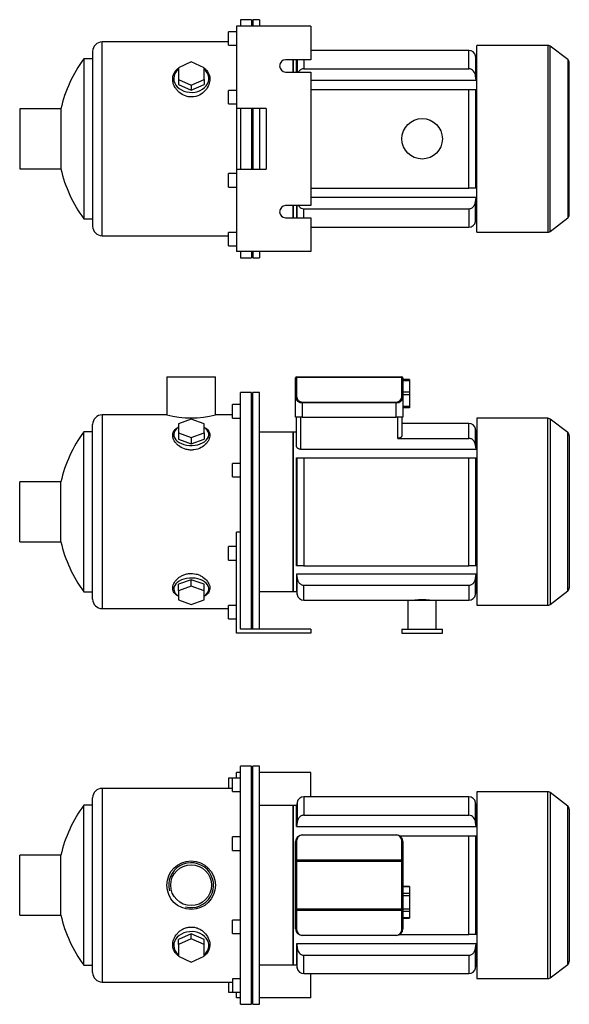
# Model space of a CAD drawing. Header units: millimetres. Extents: x 71 to 924, y 17 to 794.
# Tile 1 of 2: x 71 to 478, y 65 to 794. Entities that reach past the tile are written whole.
import ezdxf

# ---------------------------------------------------------------- set-up
doc = ezdxf.new("R2010")
doc.units = ezdxf.units.MM
for name, color, linetype in [('BASETTA_MEC_71_T', 7, 'Continuous'), ('CARCASSA_MEC_71-', 7, 'Continuous'), ('COPRIVENTOLA_MEC', 7, 'Continuous'), ('CORPO_MH_3-5_[4]', 7, 'Continuous'), ('FLANGIA_MOTORE_T', 7, 'Continuous'), ('PIEDINO_MEC_71_I', 7, 'Continuous'), ('STAFFA_3-5-9_INT', 7, 'Continuous'), ('螺栓_：_六角头_-_M20.0', 7, 'Continuous')]:
    doc.layers.add(name, color=color, linetype=linetype)

# ---------------------------------------------------------------- blocks, each defined once
blk = doc.blocks.new('SE1')
at = {"layer": 'BASETTA_MEC_71_T', "color": 7, "linetype": 'Continuous'}
for p, q in [((280.66, 190.31), (350.16, 190.31)), ((280.66, 190.31), (280.66, 190.08)), ((350.16, 190.08), (280.66, 190.08)), ((350.16, 190.31), (350.16, 190.08)), ((275.66, 171.33), (275.66, 185.31)), ((276.46, 185.88), (276.46, 171.9)), ((354.36, 171.9), (354.36, 185.88)), ((355.16, 185.31), (355.16, 171.33)), ((275.66, 170.49), (275.66, 171.33)), ((275.66, 135.64), (275.66, 170.49)), ((276.46, 170.49), (275.66, 170.49)), ((276.46, 171.9), (354.36, 171.9)), ((276.46, 171.9), (276.46, 170.49)), ((354.36, 170.49), (276.46, 170.49)), ((276.46, 170.49), (276.46, 135.64)), ((354.36, 170.49), (354.36, 171.9)), ((354.36, 135.64), (354.36, 170.49)), ((355.16, 170.49), (354.36, 170.49)), ((355.16, 171.33), (355.16, 170.49)), ((355.16, 170.49), (355.16, 135.64)), ((275.66, 134.79), (275.66, 135.64)), ((276.46, 135.64), (275.66, 135.64)), ((275.66, 120.81), (275.66, 134.79)), ((276.46, 135.64), (354.36, 135.64)), ((276.46, 135.64), (276.46, 134.23)), ((354.36, 134.23), (276.46, 134.23)), ((276.46, 134.23), (276.46, 120.25)), ((354.36, 134.23), (354.36, 135.64)), ((355.16, 135.64), (354.36, 135.64)), ((354.36, 120.25), (354.36, 134.23)), ((355.16, 135.64), (355.16, 134.79)), ((355.16, 134.79), (355.16, 120.81)), ((280.66, 116.05), (350.16, 116.05)), ((280.66, 116.05), (280.66, 115.81)), ((350.16, 115.81), (280.66, 115.81)), ((350.16, 116.05), (350.16, 115.81))]:
    blk.add_line(p, q, dxfattribs=at)
for centre, radius, start, end in [((280.66, 185.31), 5, 90, 180), ((280.66, 185.88), 4.2, 90, 180), ((350.16, 185.31), 5, 0, 90), ((350.16, 185.88), 4.2, 0, 90), ((280.66, 120.81), 5, 180, 270), ((280.66, 120.25), 4.2, 180, 270), ((350.16, 120.81), 5, 270, 0), ((350.16, 120.25), 4.2, 270, 0)]:
    blk.add_arc(centre, radius, start, end, dxfattribs=at)
for centre, major_axis, start_param, end_param in [((276.46, 185.31), (-0.8, 0), 4.712389, 6.283185), ((354.36, 185.31), (0.8, 0), 0, 1.570796), ((276.46, 171.33), (0.8, 0), 1.570796, 3.141593), ((354.36, 171.33), (0.8, 0), 0, 1.570796), ((276.46, 134.79), (0.8, 0), 3.141593, 4.712389), ((354.36, 134.79), (0.8, 0), 4.712389, 6.283185), ((276.46, 120.81), (0.8, 0), 3.141593, 4.712389), ((354.36, 120.81), (-0.8, 0), 1.570796, 3.141593)]:
    blk.add_ellipse(centre, major_axis=major_axis, ratio=0.707107, start_param=start_param, end_param=end_param, dxfattribs=at)
at = {"layer": 'CARCASSA_MEC_71-', "color": 7, "linetype": 'Continuous'}
for p, q in [((273.91, 212.06), (273.91, 94.06)), ((276.41, 212.06), (273.91, 212.06)), ((276.83, 214.43), (276.41, 212.06)), ((276.41, 196.43), (276.41, 212.06)), ((276.83, 214.43), (276.83, 199.61)), ((281.76, 218.56), (281.76, 204.93)), ((404.07, 218.56), (281.76, 218.56)), ((404.07, 204.93), (404.07, 218.56)), ((409, 199.61), (409, 214.43)), ((409.41, 212.06), (409, 214.43)), ((409.41, 196.43), (409.41, 212.06)), ((409.91, 212.06), (409.41, 212.06)), ((281.76, 204.93), (404.07, 204.93)), ((276.83, 199.61), (276.41, 196.43)), ((409.41, 196.43), (409, 199.61)), ((276.41, 196.43), (409.41, 196.43)), ((352.8, 189.56), (404.07, 189.56)), ((404.07, 116.56), (404.07, 189.56)), ((404.07, 189.56), (409, 189.56)), ((409, 189.56), (409.41, 189.56)), ((409, 189.56), (409, 116.56)), ((409.41, 116.56), (409.41, 189.56)), ((409.41, 109.69), (276.41, 109.69)), ((276.41, 109.69), (276.41, 94.06)), ((352.8, 116.56), (404.07, 116.56)), ((409, 116.56), (404.07, 116.56)), ((409.41, 116.56), (409, 116.56)), ((409, 106.52), (409.41, 109.69)), ((409.41, 109.69), (409.41, 94.06)), ((276.83, 91.7), (276.83, 106.52)), ((409, 91.7), (409, 106.52)), ((281.76, 101.2), (404.07, 101.2)), ((281.76, 87.56), (281.76, 101.2)), ((404.07, 101.2), (404.07, 87.56)), ((273.91, 94.06), (276.41, 94.06)), ((276.41, 94.06), (276.83, 91.7)), ((281.76, 87.56), (404.07, 87.56)), ((409, 91.7), (409.41, 94.06)), ((409.41, 94.06), (409.91, 94.06))]:
    blk.add_line(p, q, dxfattribs=at)
for centre, start, end in [((281.76, 213.56), 90, 170), ((404.07, 213.56), 10, 90), ((281.76, 92.56), 190, 270), ((404.07, 92.56), 270, 350)]:
    blk.add_arc(centre, 5, start, end, dxfattribs=at)
for points, knots in [([(281.76, 204.93), (281.42, 204.93), (281.1, 204.89), (280.46, 204.73), (280.15, 204.61), (279.56, 204.3), (279.29, 204.12), (278.78, 203.7), (278.54, 203.46), (278.12, 202.96), (277.93, 202.68), (277.6, 202.12), (277.46, 201.82), (277.21, 201.21), (277.11, 200.9), (276.94, 200.26), (276.88, 199.93), (276.83, 199.61)], [0, 0, 0, 0, 0.125, 0.125, 0.25, 0.25, 0.375, 0.375, 0.5, 0.5, 0.625, 0.625, 0.75, 0.75, 0.875, 0.875, 1, 1, 1, 1]), ([(409, 199.61), (408.91, 200.26), (408.75, 200.9), (408.25, 202.12), (407.92, 202.7), (406.66, 204.22), (405.41, 204.93), (404.07, 204.93)], [0, 0, 0, 0, 0.25, 0.25, 0.5, 0.5, 1, 1, 1, 1]), ([(276.83, 106.52), (276.92, 105.87), (277.08, 105.23), (277.58, 104.01), (277.91, 103.43), (279.17, 101.91), (280.42, 101.2), (281.76, 101.2)], [0, 0, 0, 0, 0.25, 0.25, 0.5, 0.5, 1, 1, 1, 1]), ([(404.07, 101.2), (404.41, 101.2), (404.73, 101.24), (405.37, 101.4), (405.68, 101.52), (406.27, 101.82), (406.54, 102.01), (407.05, 102.43), (407.28, 102.67), (407.71, 103.17), (407.9, 103.45), (408.23, 104.01), (408.37, 104.31), (408.62, 104.92), (408.72, 105.23), (408.89, 105.87), (408.95, 106.2), (409, 106.52)], [0, 0, 0, 0, 0.125, 0.125, 0.25, 0.25, 0.375, 0.375, 0.5, 0.5, 0.625, 0.625, 0.75, 0.75, 0.875, 0.875, 1, 1, 1, 1])]:
    blk.add_open_spline(points, degree=3, knots=knots, dxfattribs=at)
blk.add_open_spline([(276.41, 109.69), (276.55, 108.64), (276.69, 107.58), (276.83, 106.52)], degree=3, dxfattribs=at)
at = {"layer": 'COPRIVENTOLA_MEC', "color": 7, "linetype": 'Continuous'}
for p, q in [((409.91, 222.31), (409.91, 83.81)), ((462.4, 222.31), (409.91, 222.31)), ((462.4, 83.81), (462.4, 222.31)), ((464.22, 221.69), (464.22, 84.43)), ((477.24, 211.71), (464.22, 221.69)), ((477.24, 94.42), (477.24, 211.71)), ((478.41, 209.33), (478.41, 96.8)), ((464.22, 84.43), (477.24, 94.42)), ((409.91, 83.81), (462.4, 83.81))]:
    blk.add_line(p, q, dxfattribs=at)
for centre, start, end in [((462.4, 219.31), 52.5, 90), ((475.41, 209.33), 0, 52.5), ((475.41, 96.8), 307.5, 0), ((462.4, 86.81), 270, 307.5)]:
    blk.add_arc(centre, 3, start, end, dxfattribs=at)
at = {"layer": 'CORPO_MH_3-5_[4]', "color": 7, "linetype": 'Continuous'}
for p, q in [((234.91, 64.81), (234.91, 241.31)), ((242.91, 241.31), (234.91, 241.31)), ((242.91, 64.81), (242.91, 241.31)), ((228.91, 222.44), (228.91, 232.44)), ((234.91, 232.44), (228.91, 232.44)), ((132.31, 224.81), (132.31, 81.31)), ((228.91, 224.81), (132.31, 224.81)), ((228.91, 222.44), (234.91, 222.44)), ((118.76, 93.81), (118.76, 212.31)), ((125.31, 212.31), (118.76, 212.31)), ((125.31, 88.31), (125.31, 217.81)), ((228.91, 178.87), (228.91, 188.87)), ((234.91, 188.87), (228.91, 188.87)), ((71.31, 130.81), (71.31, 175.31)), ((101.82, 175.31), (71.31, 175.31)), ((101.82, 130.81), (101.82, 175.31)), ((228.91, 178.87), (234.91, 178.87)), ((71.31, 130.81), (101.82, 130.81)), ((228.91, 117.26), (228.91, 127.26)), ((234.91, 127.26), (228.91, 127.26)), ((198.41, 117.07), (188.91, 112.75)), ((207.91, 112.75), (198.41, 117.07)), ((198.41, 113.38), (198.41, 117.07)), ((228.91, 117.26), (234.91, 117.26)), ((198.41, 113.38), (188.91, 109.06)), ((188.91, 109.06), (188.91, 112.75)), ((207.91, 109.06), (198.41, 113.38)), ((207.91, 109.06), (207.91, 112.75)), ((188.91, 109.06), (188.91, 100.41)), ((207.91, 100.41), (207.91, 109.06)), ((188.91, 100.41), (198.41, 96.09)), ((198.41, 96.09), (207.91, 100.41)), ((118.76, 93.81), (125.31, 93.81)), ((132.31, 81.31), (228.91, 81.31)), ((228.91, 83.69), (228.91, 73.69)), ((234.91, 83.69), (228.91, 83.69)), ((228.91, 73.69), (234.91, 73.69)), ((234.91, 64.81), (242.91, 64.81))]:
    blk.add_line(p, q, dxfattribs=at)
for radius in [18, 15.15]:
    blk.add_circle((198.31, 153.06), radius, dxfattribs=at)
for centre, radius, start, end in [((132.31, 217.81), 7, 90, 180), ((199.31, 153.06), 100, 143.66538, 167.14409), ((198.31, 153.06), 16.62, 255, 195), ((199.31, 153.06), 100, 192.85591, 216.33462), ((132.31, 88.31), 7, 180, 270)]:
    blk.add_arc(centre, radius, start, end, dxfattribs=at)
for start_param, end_param in [(2.390244, 6.283185), (0, 0.751348)]:
    blk.add_ellipse((198.41, 108.43), major_axis=(-13, 0), ratio=0.788011, start_param=start_param, end_param=end_param, dxfattribs=at)
blk.add_open_spline([(188.91, 100.67), (188.55, 100.94), (188.21, 101.23), (187.32, 102.06), (186.83, 102.63), (185.55, 104.5), (185.01, 105.87), (184.56, 108.82), (184.65, 110.34), (185.5, 113.42), (186.23, 114.91), (187.78, 117), (188.36, 117.66), (189.66, 118.87), (190.38, 119.44), (191.94, 120.43), (192.77, 120.85), (194.52, 121.52), (195.45, 121.78), (198.28, 122.22), (200.25, 122.09), (202.98, 121.3), (203.87, 120.94), (205.52, 120.06), (206.29, 119.55), (208.42, 117.83), (209.57, 116.46), (211.27, 113.56), (211.82, 112), (212.27, 108.95), (212.17, 107.42), (211.33, 104.62), (210.59, 103.3), (209.09, 101.64), (208.54, 101.14), (207.94, 100.69)], degree=3, knots=[0.1389216, 0.1389216, 0.1389216, 0.1389216, 0.15625, 0.15625, 0.1875, 0.1875, 0.25, 0.25, 0.3125, 0.3125, 0.375, 0.375, 0.40625, 0.40625, 0.4375, 0.4375, 0.46875, 0.46875, 0.5, 0.5, 0.5625, 0.5625, 0.59375, 0.59375, 0.625, 0.625, 0.6875, 0.6875, 0.75, 0.75, 0.8125, 0.8125, 0.875, 0.875, 0.9041554, 0.9041554, 0.9041554, 0.9041554], dxfattribs=at)
at = {"layer": 'FLANGIA_MOTORE_T', "color": 7, "linetype": 'Continuous'}
for p, q in [((243.91, 64.81), (243.91, 241.31)), ((248.91, 241.31), (243.91, 241.31)), ((248.91, 64.81), (248.91, 241.31)), ((243.91, 239.81), (242.91, 239.81)), ((273.91, 212.06), (248.91, 212.06)), ((273.91, 94.06), (273.91, 212.06)), ((248.91, 94.06), (273.91, 94.06)), ((242.91, 66.31), (243.91, 66.31)), ((243.91, 64.81), (248.91, 64.81))]:
    blk.add_line(p, q, dxfattribs=at)
at = {"layer": 'STAFFA_3-5-9_INT', "color": 7, "linetype": 'Continuous'}
for p, q in [((234.91, 236.56), (231.91, 236.56)), ((231.91, 232.44), (231.91, 236.56)), ((286.91, 236.56), (248.91, 236.56)), ((286.91, 218.56), (286.91, 236.56)), ((225.91, 232.44), (225.91, 224.81)), ((228.91, 232.44), (225.91, 232.44)), ((286.91, 69.56), (286.91, 87.56)), ((225.91, 81.31), (225.91, 73.69)), ((225.91, 73.69), (228.91, 73.69)), ((231.91, 69.56), (231.91, 73.69)), ((234.91, 69.56), (231.91, 69.56)), ((286.91, 69.56), (248.91, 69.56))]:
    blk.add_line(p, q, dxfattribs=at)
at = {"layer": '螺栓_：_六角头_-_M20.0', "color": 7, "linetype": 'Continuous'}
for p, q in [((360.16, 152.14), (355.16, 152.14)), ((360.16, 151.88), (355.16, 151.88)), ((360.16, 146.97), (355.16, 146.97)), ((360.16, 152.14), (360.16, 151.88)), ((360.16, 151.88), (360.16, 146.97)), ((360.16, 146.97), (360.16, 145.24)), ((360.16, 145.24), (355.16, 145.24)), ((360.16, 145.24), (360.16, 135.42)), ((360.16, 135.42), (355.16, 135.42)), ((360.16, 133.69), (355.16, 133.69)), ((360.16, 135.42), (360.16, 133.69)), ((360.16, 133.69), (360.16, 128.78)), ((360.16, 128.78), (355.16, 128.78)), ((355.16, 128.51), (360.16, 128.51)), ((360.16, 128.78), (360.16, 128.51))]:
    blk.add_line(p, q, dxfattribs=at)
blk = doc.blocks.new('SE2')
at = {"layer": 'BASETTA_MEC_71_T', "color": 7, "linetype": 'Continuous'}
for p, q in [((275.66, 528.56), (275.66, 528.91)), ((275.66, 514.58), (275.66, 528.56)), ((276.46, 529.71), (354.36, 529.71)), ((276.46, 529.71), (276.46, 529.13)), ((354.36, 529.13), (276.46, 529.13)), ((276.46, 529.13), (276.46, 515.15)), ((354.36, 529.13), (354.36, 529.71)), ((354.36, 515.15), (354.36, 529.13)), ((355.16, 528.91), (355.16, 528.56)), ((355.16, 528.56), (355.16, 514.58)), ((275.66, 499.71), (275.66, 514.58)), ((280.66, 510.95), (350.16, 510.95)), ((280.66, 510.95), (280.66, 510.38)), ((350.16, 510.95), (350.16, 510.38)), ((355.16, 514.58), (355.16, 499.71)), ((280.66, 510.38), (280.66, 499.71)), ((350.16, 510.38), (280.66, 510.38)), ((350.16, 499.71), (350.16, 510.38)), ((280.66, 499.71), (275.66, 499.71)), ((280.66, 499.71), (350.16, 499.71)), ((355.16, 499.71), (350.16, 499.71))]:
    blk.add_line(p, q, dxfattribs=at)
for centre, radius, start, end in [((276.46, 528.91), 0.8, 90, 180), ((354.36, 528.91), 0.8, 0, 90), ((280.66, 515.15), 4.2, 180, 270), ((350.16, 515.15), 4.2, 270, 0)]:
    blk.add_arc(centre, radius, start, end, dxfattribs=at)
for centre, major_axis, ratio, start_param, end_param in [((276.46, 528.56), (0.8, 0), 0.707107, 1.570796, 3.141593), ((354.36, 528.56), (0.8, 0), 0.707107, 0, 1.570796), ((276.46, 514.58), (0.8, 0), 0.707107, 1.570796, 3.141593), ((280.66, 514.58), (5, 0), 0.84, 3.141593, 4.712389), ((350.16, 514.58), (5, 0), 0.84, 4.712389, 6.283185), ((354.36, 514.58), (-0.8, 0), 0.707107, 3.141593, 4.712389)]:
    blk.add_ellipse(centre, major_axis=major_axis, ratio=ratio, start_param=start_param, end_param=end_param, dxfattribs=at)
at = {"layer": 'CARCASSA_MEC_71-', "color": 7, "linetype": 'Continuous'}
for p, q in [((276.41, 478.28), (276.41, 499.71)), ((279.41, 499.71), (279.41, 476.07)), ((351.41, 484.1), (351.41, 499.71)), ((354.41, 499.71), (354.41, 486)), ((404.07, 495.21), (354.41, 495.21)), ((404.07, 484.1), (404.07, 495.21)), ((409, 479.05), (409, 491.08)), ((409.41, 488.71), (409, 491.08)), ((273.91, 488.71), (273.91, 370.71)), ((276.41, 488.71), (273.91, 488.71)), ((351.41, 484.1), (404.07, 484.1)), ((409.41, 476.07), (409.41, 488.71)), ((409.91, 488.71), (409.41, 488.71)), ((279.41, 476.07), (409.41, 476.07)), ((409.41, 476.07), (409, 479.05)), ((276.41, 389.71), (276.41, 469.71)), ((276.41, 469.71), (276.83, 469.71)), ((276.83, 389.71), (276.83, 469.71)), ((276.83, 469.71), (281.76, 469.71)), ((281.76, 469.71), (404.07, 469.71)), ((281.76, 469.71), (281.76, 389.71)), ((404.07, 389.71), (404.07, 469.71)), ((404.07, 469.71), (409, 469.71)), ((409, 469.71), (409.41, 469.71)), ((409, 469.71), (409, 389.71)), ((409.41, 389.71), (409.41, 469.71)), ((276.83, 389.71), (276.41, 389.71)), ((281.76, 389.71), (276.83, 389.71)), ((281.76, 389.71), (404.07, 389.71)), ((409, 389.71), (404.07, 389.71)), ((409.41, 389.71), (409, 389.71)), ((409.41, 383.36), (276.41, 383.36)), ((276.41, 383.36), (276.41, 370.71)), ((276.41, 383.36), (276.83, 380.38)), ((276.83, 368.34), (276.83, 380.38)), ((409, 380.38), (409.41, 383.36)), ((409, 368.34), (409, 380.38)), ((409.41, 383.36), (409.41, 370.71)), ((281.76, 375.32), (404.07, 375.32)), ((281.76, 364.21), (281.76, 375.32)), ((404.07, 375.32), (404.07, 364.21)), ((273.91, 370.71), (276.41, 370.71)), ((276.41, 370.71), (276.83, 368.34)), ((409, 368.34), (409.41, 370.71)), ((409.41, 370.71), (409.91, 370.71)), ((281.76, 364.21), (358.91, 364.21)), ((379.91, 364.21), (404.07, 364.21))]:
    blk.add_line(p, q, dxfattribs=at)
for centre, radius, start, end in [((404.07, 490.21), 5, 10, 90), ((281.76, 369.21), 5, 190, 270), ((404.07, 369.21), 5, 270, 350), ((369.41, 298.93), 65.52, 85.18444, 94.81556)]:
    blk.add_arc(centre, radius, start, end, dxfattribs=at)
for points, knots in [([(354.41, 486), (354.41, 485.78), (354.35, 485.56), (354.15, 485.23), (354.06, 485.13), (353.87, 484.93), (353.75, 484.83), (353.49, 484.64), (353.34, 484.56), (353.02, 484.4), (352.84, 484.33), (352.46, 484.22), (352.26, 484.18), (351.85, 484.12), (351.63, 484.1), (351.41, 484.1)], [0, 0, 0, 0, 0.25, 0.25, 0.375, 0.375, 0.5, 0.5, 0.625, 0.625, 0.75, 0.75, 0.875, 0.875, 1, 1, 1, 1]), ([(409, 479.05), (408.91, 479.69), (408.74, 480.3), (408.36, 481.18), (408.2, 481.47), (407.86, 482.01), (407.67, 482.27), (407.24, 482.74), (407, 482.97), (406.5, 483.36), (406.23, 483.52), (405.65, 483.8), (405.34, 483.91), (404.72, 484.06), (404.4, 484.1), (404.07, 484.1)], [0, 0, 0, 0, 0.25, 0.25, 0.375, 0.375, 0.5, 0.5, 0.625, 0.625, 0.75, 0.75, 0.875, 0.875, 1, 1, 1, 1]), ([(279.41, 476.07), (279.19, 476.07), (278.97, 476.09), (278.55, 476.16), (278.35, 476.22), (277.97, 476.35), (277.79, 476.43), (277.47, 476.62), (277.32, 476.72), (277.06, 476.93), (276.95, 477.05), (276.76, 477.28), (276.67, 477.4), (276.48, 477.78), (276.41, 478.03), (276.41, 478.28)], [0, 0, 0, 0, 0.125, 0.125, 0.25, 0.25, 0.375, 0.375, 0.5, 0.5, 0.625, 0.625, 0.75, 0.75, 1, 1, 1, 1]), ([(276.83, 380.38), (276.92, 379.74), (277.09, 379.12), (277.47, 378.25), (277.62, 377.96), (277.97, 377.41), (278.16, 377.16), (278.59, 376.68), (278.82, 376.46), (279.33, 376.07), (279.6, 375.9), (280.18, 375.62), (280.49, 375.51), (281.11, 375.36), (281.43, 375.32), (281.76, 375.32)], [0, 0, 0, 0, 0.25, 0.25, 0.375, 0.375, 0.5, 0.5, 0.625, 0.625, 0.75, 0.75, 0.875, 0.875, 1, 1, 1, 1]), ([(404.07, 375.32), (404.4, 375.32), (404.71, 375.36), (405.34, 375.51), (405.64, 375.62), (406.22, 375.9), (406.49, 376.06), (407, 376.46), (407.24, 376.68), (407.66, 377.15), (407.86, 377.41), (408.2, 377.95), (408.35, 378.23), (408.61, 378.82), (408.71, 379.13), (408.89, 379.74), (408.95, 380.06), (409, 380.38)], [0, 0, 0, 0, 0.125, 0.125, 0.25, 0.25, 0.375, 0.375, 0.5, 0.5, 0.625, 0.625, 0.75, 0.75, 0.875, 0.875, 1, 1, 1, 1])]:
    blk.add_open_spline(points, degree=3, knots=knots, dxfattribs=at)
at = {"layer": 'COPRIVENTOLA_MEC', "color": 7, "linetype": 'Continuous'}
for p, q in [((409.91, 498.96), (409.91, 360.46)), ((462.4, 498.96), (409.91, 498.96)), ((462.4, 360.46), (462.4, 498.96)), ((464.22, 498.34), (464.22, 361.08)), ((477.24, 488.35), (464.22, 498.34)), ((477.24, 371.07), (477.24, 488.35)), ((478.41, 485.97), (478.41, 373.45)), ((464.22, 361.08), (477.24, 371.07)), ((409.91, 360.46), (462.4, 360.46))]:
    blk.add_line(p, q, dxfattribs=at)
for centre, start, end in [((462.4, 495.96), 52.5, 90), ((475.41, 485.97), 0, 52.5), ((475.41, 373.45), 307.5, 0), ((462.4, 363.46), 270, 307.5)]:
    blk.add_arc(centre, 3, start, end, dxfattribs=at)
at = {"layer": 'CORPO_MH_3-5_[4]', "color": 7, "linetype": 'Continuous'}
for p, q in [((180.31, 529.71), (216.31, 529.71)), ((180.31, 529.71), (180.31, 501.46)), ((216.31, 501.46), (216.31, 529.71)), ((234.91, 401.15), (234.91, 517.96)), ((242.91, 517.96), (234.91, 517.96)), ((242.91, 342.71), (242.91, 517.96)), ((228.91, 499.08), (228.91, 509.08)), ((234.91, 509.08), (228.91, 509.08)), ((132.31, 501.46), (132.31, 357.96)), ((180.35, 501.46), (132.31, 501.46)), ((198.41, 498.32), (188.91, 494.95)), ((207.91, 494.95), (198.41, 498.32)), ((228.91, 501.46), (216.31, 501.46)), ((228.91, 499.08), (234.91, 499.08)), ((118.76, 370.46), (118.76, 488.96)), ((125.31, 488.96), (118.76, 488.96)), ((125.31, 364.96), (125.31, 494.46)), ((188.91, 494.95), (188.91, 488.19)), ((207.91, 488.19), (207.91, 494.95)), ((188.91, 488.19), (188.91, 483.47)), ((188.91, 488.19), (198.41, 484.82)), ((188.91, 483.47), (198.41, 480.09)), ((198.41, 484.82), (207.91, 488.19)), ((198.41, 484.82), (198.41, 480.09)), ((198.41, 480.09), (207.91, 483.47)), ((207.91, 488.19), (207.91, 483.47)), ((228.91, 455.52), (228.91, 465.52)), ((234.91, 465.52), (228.91, 465.52)), ((228.91, 455.52), (234.91, 455.52)), ((71.31, 407.46), (71.31, 451.96)), ((101.82, 451.96), (71.31, 451.96)), ((101.82, 407.46), (101.82, 451.96)), ((71.31, 407.46), (101.82, 407.46)), ((198.41, 379.33), (188.91, 375.96)), ((207.91, 375.96), (198.41, 379.33)), ((198.41, 374.61), (198.41, 379.33)), ((188.91, 371.23), (188.91, 375.96)), ((198.41, 374.61), (188.91, 371.23)), ((207.91, 371.23), (198.41, 374.61)), ((207.91, 371.23), (207.91, 375.96)), ((118.76, 370.46), (125.31, 370.46)), ((188.91, 371.23), (188.91, 364.48)), ((207.91, 364.48), (207.91, 371.23)), ((132.31, 357.96), (225.91, 357.96)), ((188.91, 364.48), (198.41, 361.1)), ((198.41, 361.1), (207.91, 364.48))]:
    blk.add_line(p, q, dxfattribs=at)
for centre, radius, start, end in [((132.31, 494.46), 7, 90, 180), ((198.31, 570.94), 71.77, 255.4749, 284.5251), ((199.31, 429.71), 100, 143.66538, 167.14409), ((199.31, 429.71), 100, 192.85591, 216.33462), ((132.31, 364.96), 7, 180, 270)]:
    blk.add_arc(centre, radius, start, end, dxfattribs=at)
for centre, start_param, end_param in [((198.41, 486.84), 0, 3.892941), ((198.41, 486.84), 5.531837, 6.283185), ((198.41, 372.58), 2.390244, 6.283185), ((198.41, 372.58), 0, 0.751348)]:
    blk.add_ellipse(centre, major_axis=(-13, 0), ratio=0.615661, start_param=start_param, end_param=end_param, dxfattribs=at)
for points, knots in [([(200.4, 475.56), (199.44, 475.43), (198.49, 475.4), (196.59, 475.51), (195.64, 475.66), (192.91, 476.33), (191.23, 477.11), (189.11, 478.55), (188.46, 479.08), (187.32, 480.18), (186.83, 480.76), (185.55, 482.55), (185.01, 483.79), (184.56, 486.23), (184.65, 487.39), (185.5, 489.54), (186.23, 490.5), (187.75, 491.72), (188.29, 492.07), (188.89, 492.4)], [0, 0, 0, 0, 0.03125, 0.03125, 0.0625, 0.0625, 0.125, 0.125, 0.15625, 0.15625, 0.1875, 0.1875, 0.25, 0.25, 0.3125, 0.3125, 0.375, 0.375, 0.4043708, 0.4043708, 0.4043708, 0.4043708]), ([(207.94, 492.39), (208.94, 491.86), (209.77, 491.24), (211.27, 489.63), (211.82, 488.58), (212.27, 486.33), (212.17, 485.11), (211.33, 482.67), (210.59, 481.42), (208.54, 479.14), (207.21, 478.08), (204.11, 476.42), (202.3, 475.81), (200.4, 475.56)], [0.6394434, 0.6394434, 0.6394434, 0.6394434, 0.6875, 0.6875, 0.75, 0.75, 0.8125, 0.8125, 0.875, 0.875, 0.9375, 0.9375, 1, 1, 1, 1]), ([(188.91, 367.02), (188.55, 367.21), (188.21, 367.41), (187.32, 368.01), (186.83, 368.43), (185.55, 369.8), (185.01, 370.83), (184.56, 373.11), (184.65, 374.3), (185.5, 376.77), (186.23, 377.99), (187.78, 379.71), (188.36, 380.26), (189.66, 381.27), (190.38, 381.75), (191.94, 382.59), (192.77, 382.94), (194.52, 383.52), (195.45, 383.73), (198.28, 384.11), (200.25, 384), (202.98, 383.33), (203.87, 383.02), (205.52, 382.28), (206.29, 381.85), (208.42, 380.4), (209.57, 379.26), (211.27, 376.88), (211.82, 375.63), (212.27, 373.21), (212.17, 372.03), (211.33, 369.89), (210.59, 368.91), (209.09, 367.71), (208.54, 367.35), (207.94, 367.03)], [0.1389216, 0.1389216, 0.1389216, 0.1389216, 0.15625, 0.15625, 0.1875, 0.1875, 0.25, 0.25, 0.3125, 0.3125, 0.375, 0.375, 0.40625, 0.40625, 0.4375, 0.4375, 0.46875, 0.46875, 0.5, 0.5, 0.5625, 0.5625, 0.59375, 0.59375, 0.625, 0.625, 0.6875, 0.6875, 0.75, 0.75, 0.8125, 0.8125, 0.875, 0.875, 0.9041554, 0.9041554, 0.9041554, 0.9041554])]:
    blk.add_open_spline(points, degree=3, knots=knots, dxfattribs=at)
at = {"layer": 'FLANGIA_MOTORE_T', "color": 7, "linetype": 'Continuous'}
for p, q in [((243.91, 342.71), (243.91, 517.96)), ((248.91, 517.96), (243.91, 517.96)), ((248.91, 342.71), (248.91, 517.96)), ((243.91, 516.46), (242.91, 516.46)), ((273.91, 488.71), (248.91, 488.71)), ((273.91, 370.71), (273.91, 488.71)), ((248.91, 370.71), (273.91, 370.71)), ((242.91, 342.96), (243.91, 342.96))]:
    blk.add_line(p, q, dxfattribs=at)
at = {"layer": 'PIEDINO_MEC_71_I', "color": 7, "linetype": 'Continuous'}
for p, q in [((358.91, 364.21), (379.91, 364.21)), ((358.91, 364.21), (358.91, 342.71)), ((379.91, 342.71), (379.91, 364.21)), ((354.41, 342.71), (384.41, 342.71)), ((354.41, 342.71), (354.41, 339.71)), ((354.41, 339.71), (384.41, 339.71)), ((384.41, 339.71), (384.41, 342.71))]:
    blk.add_line(p, q, dxfattribs=at)
at = {"layer": 'STAFFA_3-5-9_INT', "color": 7, "linetype": 'Continuous'}
for p, q in [((231.91, 339.71), (231.91, 414.71)), ((234.91, 414.71), (231.91, 414.71)), ((225.91, 393.91), (225.91, 403.91)), ((231.91, 403.91), (225.91, 403.91)), ((225.91, 393.91), (231.91, 393.91)), ((234.91, 342.71), (234.91, 401.15)), ((225.91, 350.34), (225.91, 360.34)), ((231.91, 360.34), (225.91, 360.34)), ((225.91, 350.34), (231.91, 350.34)), ((286.91, 339.71), (231.91, 339.71)), ((286.91, 342.71), (234.91, 342.71)), ((286.91, 342.71), (286.91, 339.71))]:
    blk.add_line(p, q, dxfattribs=at)
at = {"layer": '螺栓_：_六角头_-_M20.0', "color": 7, "linetype": 'Continuous'}
for p, q in [((360.16, 527.71), (355.16, 527.71)), ((360.16, 526.71), (355.16, 526.71)), ((360.16, 527.71), (360.16, 526.71)), ((360.16, 526.71), (360.16, 518.21)), ((360.16, 518.21), (355.16, 518.21)), ((360.16, 518.21), (360.16, 516.21)), ((360.16, 516.21), (355.16, 516.21)), ((360.16, 516.21), (360.16, 507.71)), ((360.16, 507.71), (355.16, 507.71)), ((360.16, 506.71), (355.16, 506.71)), ((360.16, 507.71), (360.16, 506.71))]:
    blk.add_line(p, q, dxfattribs=at)
blk = doc.blocks.new('SE3')
at = {"layer": 'CARCASSA_MEC_71-', "color": 7, "linetype": 'Continuous'}
for p, q in [((404.07, 771.49), (286.91, 771.49)), ((404.07, 757.86), (404.07, 771.49)), ((409, 767.36), (409, 752.53)), ((409.41, 764.99), (409, 767.36)), ((273.91, 755.49), (273.91, 764.49)), ((276.41, 755.49), (276.41, 764.49)), ((276.83, 764.49), (276.83, 755.49)), ((281.76, 764.49), (281.76, 757.86)), ((409.41, 749.36), (409.41, 764.99)), ((409.91, 764.99), (409.41, 764.99)), ((281.76, 757.86), (404.07, 757.86)), ((409.41, 749.36), (409, 752.53)), ((286.91, 749.36), (409.41, 749.36)), ((286.91, 742.49), (404.07, 742.49)), ((404.07, 669.49), (404.07, 742.49)), ((404.07, 742.49), (409, 742.49)), ((409, 742.49), (409.41, 742.49)), ((409, 742.49), (409, 669.49)), ((409.41, 669.49), (409.41, 742.49)), ((286.91, 669.49), (404.07, 669.49)), ((409, 669.49), (404.07, 669.49)), ((409.41, 669.49), (409, 669.49)), ((273.91, 647.49), (273.91, 656.49)), ((276.41, 656.49), (276.41, 647.49)), ((276.83, 647.49), (276.83, 656.49)), ((409.41, 662.62), (286.91, 662.62)), ((409, 659.45), (409.41, 662.62)), ((409, 644.62), (409, 659.45)), ((409.41, 662.62), (409.41, 646.99)), ((281.76, 654.12), (404.07, 654.12)), ((281.76, 647.49), (281.76, 654.12)), ((404.07, 654.12), (404.07, 640.49)), ((409, 644.62), (409.41, 646.99)), ((409.41, 646.99), (409.91, 646.99)), ((286.91, 640.49), (404.07, 640.49))]:
    blk.add_line(p, q, dxfattribs=at)
for centre, start, end in [((404.07, 766.49), 10, 90), ((404.07, 645.49), 270, 350)]:
    blk.add_arc(centre, 5, start, end, dxfattribs=at)
for points, knots in [([(281.76, 757.86), (281.42, 757.86), (281.1, 757.82), (280.46, 757.66), (280.15, 757.54), (279.56, 757.23), (279.29, 757.05), (278.78, 756.62), (278.54, 756.39), (278.17, 755.94), (278.01, 755.72), (277.87, 755.5)], [0, 0, 0, 0, 0.125, 0.125, 0.25, 0.25, 0.375, 0.375, 0.5, 0.5, 0.5987405, 0.5987405, 0.5987405, 0.5987405]), ([(409, 752.53), (408.91, 753.19), (408.75, 753.83), (408.25, 755.05), (407.92, 755.63), (406.66, 757.15), (405.41, 757.86), (404.07, 757.86)], [0, 0, 0, 0, 0.25, 0.25, 0.5, 0.5, 1, 1, 1, 1]), ([(404.07, 654.12), (404.41, 654.12), (404.73, 654.17), (405.37, 654.33), (405.68, 654.45), (406.27, 654.75), (406.54, 654.94), (407.05, 655.36), (407.28, 655.59), (407.71, 656.1), (407.9, 656.37), (408.23, 656.94), (408.37, 657.24), (408.62, 657.84), (408.72, 658.16), (408.89, 658.8), (408.95, 659.12), (409, 659.45)], [0, 0, 0, 0, 0.125, 0.125, 0.25, 0.25, 0.375, 0.375, 0.5, 0.5, 0.625, 0.625, 0.75, 0.75, 0.875, 0.875, 1, 1, 1, 1]), ([(277.87, 656.48), (278.01, 656.26), (278.16, 656.05), (279.17, 654.84), (280.42, 654.12), (281.76, 654.12)], [0.4012807, 0.4012807, 0.4012807, 0.4012807, 0.5, 0.5, 1, 1, 1, 1])]:
    blk.add_open_spline(points, degree=3, knots=knots, dxfattribs=at)
at = {"layer": 'COPRIVENTOLA_MEC', "color": 7, "linetype": 'Continuous'}
for p, q in [((409.91, 636.74), (409.91, 775.24)), ((462.4, 775.24), (409.91, 775.24)), ((462.4, 775.24), (462.4, 636.74)), ((464.22, 637.36), (464.22, 774.62)), ((477.24, 764.63), (464.22, 774.62)), ((477.24, 764.63), (477.24, 647.35)), ((478.41, 649.73), (478.41, 762.25)), ((464.22, 637.36), (477.24, 647.35)), ((409.91, 636.74), (462.4, 636.74))]:
    blk.add_line(p, q, dxfattribs=at)
for centre, start, end in [((462.4, 772.24), 52.5, 90), ((475.41, 762.25), 0, 52.5), ((475.41, 649.73), 307.5, 0), ((462.4, 639.74), 270, 307.5)]:
    blk.add_arc(centre, 3, start, end, dxfattribs=at)
at = {"layer": 'CORPO_MH_3-5_[4]', "color": 7, "linetype": 'Continuous'}
for p, q in [((234.91, 794.24), (234.91, 789.49)), ((242.91, 794.24), (234.91, 794.24)), ((242.91, 794.24), (242.91, 789.49)), ((132.31, 634.24), (132.31, 777.74)), ((225.91, 777.74), (132.31, 777.74)), ((125.31, 770.74), (125.31, 641.24)), ((118.76, 765.24), (118.76, 646.74)), ((125.31, 765.24), (118.76, 765.24)), ((198.41, 762.97), (188.91, 758.64)), ((188.91, 758.64), (188.91, 750)), ((207.91, 758.64), (198.41, 762.97)), ((207.91, 750), (207.91, 758.64)), ((188.91, 750), (188.91, 746.31)), ((188.91, 750), (198.41, 745.68)), ((188.91, 746.31), (198.41, 741.98)), ((198.41, 745.68), (207.91, 750)), ((198.41, 741.98), (207.91, 746.31)), ((198.41, 745.68), (198.41, 741.98)), ((207.91, 750), (207.91, 746.31)), ((71.31, 728.24), (71.31, 683.74)), ((101.82, 728.24), (71.31, 728.24)), ((101.82, 728.24), (101.82, 683.74)), ((234.91, 728.49), (234.91, 683.49)), ((242.91, 728.49), (242.91, 683.49)), ((71.31, 683.74), (101.82, 683.74)), ((118.76, 646.74), (125.31, 646.74)), ((132.31, 634.24), (225.91, 634.24)), ((234.91, 622.49), (234.91, 617.74)), ((242.91, 622.49), (242.91, 617.74)), ((234.91, 617.74), (242.91, 617.74))]:
    blk.add_line(p, q, dxfattribs=at)
for centre, radius, start, end in [((132.31, 770.74), 7, 90, 180), ((199.31, 705.99), 100, 143.66538, 167.14409), ((199.31, 705.99), 100, 192.85591, 216.33462), ((132.31, 641.24), 7, 180, 270)]:
    blk.add_arc(centre, radius, start, end, dxfattribs=at)
for start_param, end_param in [(0, 3.892941), (5.531837, 6.283185)]:
    blk.add_ellipse((198.41, 750.63), major_axis=(-13, 0), ratio=0.788011, start_param=start_param, end_param=end_param, dxfattribs=at)
for points, knots in [([(200.4, 737.13), (199.44, 736.98), (198.49, 736.94), (196.59, 737.07), (195.64, 737.24), (192.91, 738.04), (191.23, 738.95), (189.11, 740.66), (188.46, 741.29), (187.32, 742.62), (186.83, 743.32), (185.55, 745.51), (185.01, 747.04), (184.56, 750.13), (184.65, 751.62), (185.5, 754.45), (186.23, 755.74), (187.75, 757.42), (188.29, 757.92), (188.89, 758.37)], [0, 0, 0, 0, 0.03125, 0.03125, 0.0625, 0.0625, 0.125, 0.125, 0.15625, 0.15625, 0.1875, 0.1875, 0.25, 0.25, 0.3125, 0.3125, 0.375, 0.375, 0.4043708, 0.4043708, 0.4043708, 0.4043708]), ([(207.94, 758.36), (208.94, 757.62), (209.77, 756.76), (211.27, 754.57), (211.82, 753.18), (212.27, 750.26), (212.17, 748.7), (211.33, 745.65), (210.59, 744.13), (208.54, 741.37), (207.21, 740.1), (204.11, 738.14), (202.3, 737.42), (200.4, 737.13)], [0.6394434, 0.6394434, 0.6394434, 0.6394434, 0.6875, 0.6875, 0.75, 0.75, 0.8125, 0.8125, 0.875, 0.875, 0.9375, 0.9375, 1, 1, 1, 1])]:
    blk.add_open_spline(points, degree=3, knots=knots, dxfattribs=at)
at = {"layer": 'FLANGIA_MOTORE_T', "color": 7, "linetype": 'Continuous'}
for p, q in [((243.91, 792.74), (242.91, 792.74)), ((243.91, 794.24), (243.91, 789.49)), ((248.91, 794.24), (243.91, 794.24)), ((248.91, 794.24), (248.91, 789.49)), ((273.91, 764.49), (273.91, 755.49)), ((243.91, 728.49), (243.91, 683.49)), ((248.91, 728.49), (248.91, 683.49)), ((273.91, 656.49), (273.91, 647.49)), ((243.91, 622.49), (243.91, 617.74)), ((248.91, 622.49), (248.91, 617.74)), ((242.91, 619.24), (243.91, 619.24)), ((243.91, 617.74), (248.91, 617.74))]:
    blk.add_line(p, q, dxfattribs=at)
at = {"layer": 'PIEDINO_MEC_71_I', "color": 7, "linetype": 'Continuous'}
blk.add_circle((369.41, 705.99), 15, dxfattribs=at)
at = {"layer": 'STAFFA_3-5-9_INT', "color": 7, "linetype": 'Continuous'}
for p, q in [((286.91, 789.49), (231.91, 789.49)), ((231.91, 789.49), (231.91, 728.49)), ((286.91, 789.49), (286.91, 764.49)), ((225.91, 775.36), (225.91, 785.36)), ((231.91, 785.36), (225.91, 785.36)), ((225.91, 775.36), (231.91, 775.36)), ((286.91, 764.49), (268.31, 764.49)), ((268.31, 755.49), (286.91, 755.49)), ((286.91, 755.49), (286.91, 656.49)), ((225.91, 731.8), (225.91, 741.8)), ((231.91, 741.8), (225.91, 741.8)), ((225.91, 731.8), (231.91, 731.8)), ((231.91, 728.49), (231.91, 683.49)), ((253.91, 728.49), (231.91, 728.49)), ((253.91, 728.49), (253.91, 683.49)), ((225.91, 670.19), (225.91, 680.19)), ((231.91, 680.19), (225.91, 680.19)), ((231.91, 683.49), (231.91, 622.49)), ((231.91, 683.49), (253.91, 683.49)), ((225.91, 670.19), (231.91, 670.19)), ((286.91, 656.49), (268.31, 656.49)), ((268.31, 647.49), (286.91, 647.49)), ((286.91, 647.49), (286.91, 622.49)), ((225.91, 626.62), (225.91, 636.62)), ((231.91, 636.62), (225.91, 636.62)), ((225.91, 626.62), (231.91, 626.62)), ((286.91, 622.49), (231.91, 622.49))]:
    blk.add_line(p, q, dxfattribs=at)
for centre in [(268.31, 759.99), (268.31, 651.99)]:
    blk.add_arc(centre, 4.5, 90, 270, dxfattribs=at)

msp = doc.modelspace()

# ---------------------------------------------------------------- block references
for name in ['SE3', 'SE2', 'SE1']:
    msp.add_blockref(name, (0, 0))

doc.saveas('drawing.dxf')
